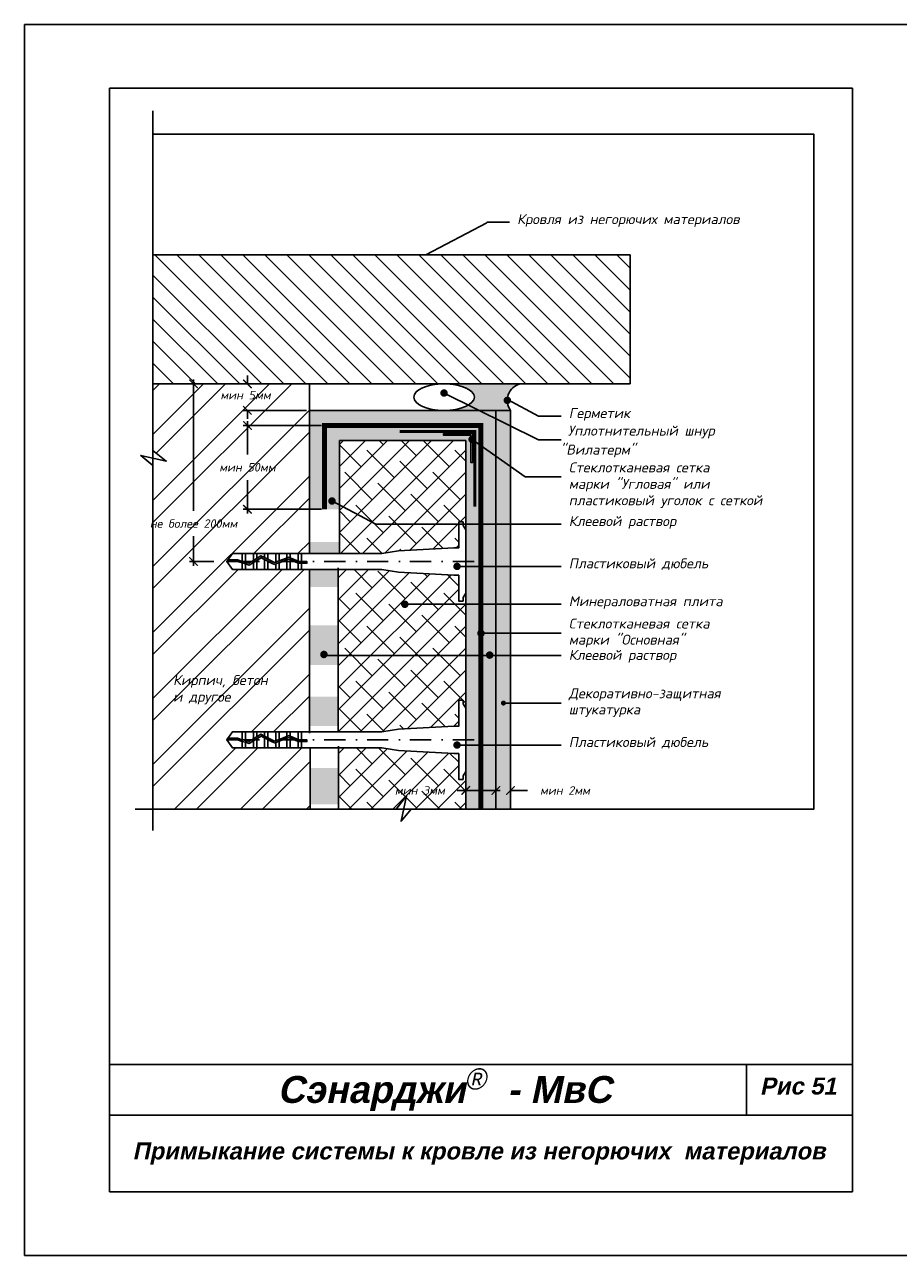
# Model space of a CAD drawing. Header units: inches. Extents: x 47 to 4151, y -1120 to 1902.
# Tile 9 of 93: x 54 to 260, y -67 to 223. Entities that reach past the tile are written whole.
import ezdxf

# ---------------------------------------------------------------- set-up
doc = ezdxf.new("R2010")
doc.units = ezdxf.units.IN
doc.header["$LTSCALE"] = 10
doc.header["$MEASUREMENT"] = 0
doc.linetypes.add('DASHDOT', pattern=[1, 0.5, -0.25, 0, -0.25])
doc.linetypes.add('HIDDEN', pattern=[0.375, 0.25, -0.125])
doc.layers.add('dim', color=160, linetype='Continuous', lineweight=15)
doc.layers.add('Layer1', color=108, linetype='Continuous', lineweight=30)
for name, color, linetype in [('DUBEL', 142, 'Continuous'), ('hatch', 240, 'Continuous'), ('ndp', 242, 'Continuous'), ('ramka', 248, 'Continuous')]:
    doc.layers.add(name, color=color, linetype=linetype)
doc.layers.add('list', color=5, linetype='Continuous', plot=False)
doc.styles.add('ndp', font='ARIALBD.TTF', dxfattribs={"oblique": 12})
doc.styles.add('style2', font='romans.shx', dxfattribs={"oblique": 12})
doc.dimstyles.new('1', dxfattribs={"dimtxt": 2, "dimasz": 2, "dimexe": 1, "dimexo": 0.7, "dimgap": 2, "dimtad": 0, "dimtih": 1, "dimtoh": 1, "dimdec": 4, "dimzin": 0, "dimdsep": 46, "dimtxsty": 'style2', "dimblk": 'ARCHTICK', "dimcen": 1.5, "dimdle": 1, "dimadec": 0, "dimazin": 0, "dimtfac": 1, "dimtdec": 4, "dimtofl": 0, "dimtmove": 0, "dimatfit": 2, "dimldrblk": 'DOTSMALL', "dimfxl": 1, "dimtolj": 1, "dimtzin": 0, "dimarcsym": 0})

# ---------------------------------------------------------------- blocks, each defined once
blk = doc.blocks.new('_ArchTick')
at = {"layer": 'DUBEL', "color": 0, "const_width": 0.15}
blk.add_lwpolyline([(-0.5, -0.5), (0.5, 0.5)], dxfattribs=at)
blk = doc.blocks.new('*D121')
at = {"layer": 'Defpoints', "color": 0}
for p in [(164.856209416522, 43.99193692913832), (168.3116643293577, 44.10874367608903), (168.3116643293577, 42.23984126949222)]:
    blk.add_point(p, dxfattribs=at)
at = {"layer": 'dim', "color": 0, "lineweight": -2}
for p, q in [((164.856209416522, 42.23984126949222), (162.856209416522, 42.23984126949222)), ((164.856209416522, 43.29193692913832), (164.856209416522, 41.23984126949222)), ((168.3116643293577, 43.40874367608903), (168.3116643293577, 41.23984126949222)), ((168.3116643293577, 42.23984126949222), (172.3116643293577, 42.23984126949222))]:
    blk.add_line(p, q, dxfattribs=at)
at = {"layer": 'dim', "color": 0, "lineweight": -2, "xscale": 2, "yscale": 2, "zscale": 2}
blk.add_blockref('_ArchTick', (164.856209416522, 42.23984126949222), dxfattribs=at)
at = {"layer": 'dim', "color": 0, "lineweight": -2, "xscale": 2, "yscale": 2, "zscale": 2, "rotation": 180}
blk.add_blockref('_ArchTick', (168.3116643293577, 42.23984126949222), dxfattribs=at)
at = {"layer": 'dim', "color": 0, "insert": (181.1312850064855, 42.23984126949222), "char_height": 2, "attachment_point": 5, "style": 'style2'}
blk.add_mtext('\\A1;{\\fRomanS|b0|i0|c204|p2;мин 2мм}', dxfattribs=at)
blk = doc.blocks.new('_DotSmall')
at = {"layer": 'DUBEL', "color": 0, "const_width": 0.5}
blk.add_lwpolyline([(-0.0625, 0, 1), (0.0625, 0, 1)], format="xyb", close=True, dxfattribs=at)
blk = doc.blocks.new('*D122')
at = {"layer": 'Defpoints', "color": 0}
for p in [(164.856209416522, 43.99193692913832), (157.7576085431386, 43.40853924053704), (157.7576085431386, 42.23984126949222)]:
    blk.add_point(p, dxfattribs=at)
at = {"layer": 'dim', "color": 0, "lineweight": -2}
for p, q in [((157.7576085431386, 42.23984126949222), (155.7576085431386, 42.23984126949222)), ((157.7576085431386, 42.70853924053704), (157.7576085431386, 41.23984126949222)), ((165.856209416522, 42.23984126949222), (157.7576085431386, 42.23984126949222)), ((164.856209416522, 43.29193692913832), (164.856209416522, 41.23984126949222))]:
    blk.add_line(p, q, dxfattribs=at)
at = {"layer": 'dim', "color": 0, "lineweight": -2, "xscale": 2, "yscale": 2, "zscale": 2, "rotation": 180}
blk.add_blockref('_ArchTick', (157.7576085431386, 42.23984126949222), dxfattribs=at)
at = {"layer": 'dim', "color": 0, "lineweight": -2, "xscale": 2, "yscale": 2, "zscale": 2}
blk.add_blockref('_ArchTick', (164.856209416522, 42.23984126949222), dxfattribs=at)
at = {"layer": 'dim', "color": 0, "insert": (146.9379878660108, 42.23984126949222), "char_height": 2, "attachment_point": 5, "style": 'style2'}
blk.add_mtext('\\A1;{\\fRomanS|b0|i0|c204|p2;мин 3мм}', dxfattribs=at)
blk = doc.blocks.new('*D123')
at = {"layer": 'Defpoints', "color": 0}
for p in [(124.4958911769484, 128.2440305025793), (106.3238408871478, 108.5160953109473), (124.4958911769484, 108.5160953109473)]:
    blk.add_point(p, dxfattribs=at)
at = {"layer": 'dim', "color": 0, "lineweight": -2}
for p, q in [((123.7958911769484, 128.2440305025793), (105.3238408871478, 128.2440305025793)), ((106.3238408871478, 129.2440305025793), (106.3238408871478, 121.3892613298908)), ((106.3238408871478, 107.5160953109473), (106.3238408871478, 115.3708644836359)), ((123.7958911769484, 108.5160953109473), (105.3238408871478, 108.5160953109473))]:
    blk.add_line(p, q, dxfattribs=at)
at = {"layer": 'dim', "color": 0, "lineweight": -2, "xscale": 2, "yscale": 2, "zscale": 2}
for p, rotation in [((106.3238408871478, 128.2440305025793), 90), ((106.3238408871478, 108.5160953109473), 270)]:
    blk.add_blockref('_ArchTick', p, dxfattribs=dict(at, rotation=rotation))
at = {"layer": 'dim', "color": 0, "insert": (106.3238408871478, 118.3800629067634), "char_height": 2, "attachment_point": 5, "style": 'style2'}
blk.add_mtext('\\A1;{\\fRomanS|b0|i0|c204|p2;мин 50мм}', dxfattribs=at)
blk = doc.blocks.new('*D124')
at = {"layer": 'Defpoints', "color": 0}
for p in [(106.3238408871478, 138.0356019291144), (121.0090907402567, 138.0356019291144), (120.9465907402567, 131.7933309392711)]:
    blk.add_point(p, dxfattribs=at)
at = {"layer": 'dim', "color": 0, "lineweight": -2}
for p, q in [((106.3238408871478, 138.0356019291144), (106.3238408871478, 140.0356019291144)), ((120.3090907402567, 138.0356019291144), (105.3238408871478, 138.0356019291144)), ((120.2465907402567, 131.7933309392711), (105.3238408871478, 131.7933309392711)), ((106.3238408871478, 131.7933309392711), (106.3238408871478, 129.7933309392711))]:
    blk.add_line(p, q, dxfattribs=at)
at = {"layer": 'dim', "color": 0, "lineweight": -2, "xscale": 2, "yscale": 2, "zscale": 2}
for p, rotation in [((106.3238408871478, 138.0356019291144), 270), ((106.3238408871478, 131.7933309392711), 90)]:
    blk.add_blockref('_ArchTick', p, dxfattribs=dict(at, rotation=rotation))
at = {"layer": 'dim', "color": 0, "insert": (105.8840906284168, 135.3918585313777), "char_height": 2, "attachment_point": 5, "style": 'style2'}
blk.add_mtext('\\A1;{\\fRomanS|b0|i0|c204|p2;мин 5мм}', dxfattribs=at)
blk = doc.blocks.new('*D125')
at = {"layer": 'Defpoints', "color": 0}
for p in [(93.64725446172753, 138.0356019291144), (94.7245601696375, 138.0356019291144), (99.13257568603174, 96.18509900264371)]:
    blk.add_point(p, dxfattribs=at)
at = {"layer": 'dim', "color": 0, "lineweight": -2}
for p, q in [((94.0245601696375, 138.0356019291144), (92.64725446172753, 138.0356019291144)), ((93.64725446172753, 139.0356019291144), (93.64725446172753, 108.1379868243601)), ((93.64725446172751, 95.18509900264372), (93.64725446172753, 102.1195899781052)), ((98.43257568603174, 96.18509900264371), (92.64725446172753, 96.18509900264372))]:
    blk.add_line(p, q, dxfattribs=at)
at = {"layer": 'dim', "color": 0, "lineweight": -2, "xscale": 2, "yscale": 2, "zscale": 2}
for p, rotation in [((93.64725446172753, 138.0356019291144), 90), ((93.64725446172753, 96.18509900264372), 270)]:
    blk.add_blockref('_ArchTick', p, dxfattribs=dict(at, rotation=rotation))
at = {"layer": 'dim', "color": 0, "insert": (93.6472544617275, 105.1287884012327), "char_height": 2, "attachment_point": 5, "style": 'style2'}
blk.add_mtext('\\A1;{\\fRomanS|b0|i0|c204|p2;не более 200мм}', dxfattribs=at)

msp = doc.modelspace()

# ---------------------------------------------------------------- hatches: boundary and pattern name
at = {"layer": 'hatch'}
h = msp.add_hatch(dxfattribs=at)
h.set_pattern_fill('ANSI31', color=256, scale=29.32749405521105, angle=90, style=0)
h.set_pattern_definition([(135, (-916.2362805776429, 235.9460247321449), (-2.592208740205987, -2.592208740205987), [])])
h.paths.add_polyline_path([(84.0809974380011, 168.4200673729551), (84.08099743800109, 138.0356019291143), (196.5004122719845, 138.0356019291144), (196.5004122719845, 168.4200673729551)])
h = msp.add_hatch(dxfattribs=at)
h.set_pattern_fill('ANSI32', color=256, scale=29.32749405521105, style=0)
h.set_pattern_definition([(45, (-677.0586456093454, 235.9460247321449), (-7.77662622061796, 7.776626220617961), []), (45, (-671.874228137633, 235.9460247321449), (-7.77662622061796, 7.776626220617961), [])])
h.paths.add_polyline_path([(120.9465907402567, 94.32225074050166), (119.0401626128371, 94.32225074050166), (118.2609395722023, 94.32225074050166), (116.412937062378, 94.32225074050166), (115.6337140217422, 94.32225074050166), (113.785711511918, 94.32225074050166), (113.0064884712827, 94.32225074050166), (111.1584859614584, 94.32225074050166), (110.3792629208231, 94.32225074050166), (108.5312604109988, 94.32225074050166), (107.7520373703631, 94.32225074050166), (105.9040348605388, 94.32225074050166), (105.1248118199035, 94.32225074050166), (102.7980610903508, 94.32225074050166), (101.4553544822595, 96.18509900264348), (101.7403736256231, 96.58052970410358), (102.7980610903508, 98.04794726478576), (105.1248118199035, 98.04794726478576), (107.7520373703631, 98.04794726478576), (108.5312604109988, 98.04794726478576), (110.3792629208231, 98.04794726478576), (111.1584859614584, 98.04794726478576), (113.785711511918, 98.04794726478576), (115.6337140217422, 98.04794726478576), (118.2609395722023, 98.04794726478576), (119.0401626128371, 98.04794726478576), (120.9465907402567, 98.04794726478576), (120.9465907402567, 138.0356019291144), (108.7730592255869, 138.0356019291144), (84.0809974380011, 138.0356019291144), (84.0809974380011, 122.320031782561), (87.19567107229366, 119.8652994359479), (84.0809974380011, 120.5463435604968), (84.08099743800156, 37.85347992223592), (120.9465907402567, 37.85347992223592), (120.9465907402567, 52.29459303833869), (119.0401626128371, 52.29459303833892), (118.2609395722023, 52.29459303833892), (116.412937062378, 52.29459303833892), (115.6337140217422, 52.29459303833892), (113.785711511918, 52.29459303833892), (113.0064884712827, 52.29459303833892), (111.1584859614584, 52.29459303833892), (110.3792629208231, 52.29459303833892), (108.5312604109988, 52.29459303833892), (107.7520373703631, 52.29459303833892), (105.9040348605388, 52.29459303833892), (105.1248118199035, 52.29459303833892), (102.7980610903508, 52.29459303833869), (101.4553544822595, 54.15744130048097), (101.7403736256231, 54.55287200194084), (102.7980610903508, 56.02028956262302), (105.1248118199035, 56.02028956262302), (107.7520373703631, 56.02028956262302), (108.5312604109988, 56.02028956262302), (110.3792629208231, 56.02028956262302), (111.1584859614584, 56.02028956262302), (113.785711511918, 56.02028956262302), (115.6337140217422, 56.02028956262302), (118.2609395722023, 56.02028956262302), (119.0401626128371, 56.02028956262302), (120.9465907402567, 56.02028956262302)])
h.paths.add_polyline_path([(98.04101390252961, 119.889261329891), (114.6066678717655, 119.889261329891), (114.6066678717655, 116.8708644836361), (98.04101390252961, 116.8708644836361)], flags=24)
h.paths.add_polyline_path([(99.00422021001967, 136.4236648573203), (113.6434615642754, 136.4236648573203), (113.6434615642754, 133.4052680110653), (99.00422021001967, 133.4052680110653)], flags=24)
h.paths.add_polyline_path([(80.0549662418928, 106.63798682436), (107.2395426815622, 106.63798682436), (107.2395426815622, 103.6195899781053), (80.0549662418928, 103.6195899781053)], flags=9)
h.paths.add_polyline_path([(88.37318306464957, 61.90711172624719), (105.4110605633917, 61.65776167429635), (106.1591107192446, 65.17706096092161), (89.12123322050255, 65.42641101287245)], flags=24)
h.paths.add_polyline_path([(88.13610809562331, 65.66929276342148), (116.9608451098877, 65.33682602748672), (117.958245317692, 70.02922507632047), (89.13350830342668, 70.361691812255)], flags=24)
h = msp.add_hatch(color=256, dxfattribs=at)
edge = h.paths.add_edge_path()
edge.add_line((164.856209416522, 131.7933309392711), (168.3116643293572, 131.7933309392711))
edge.add_arc((171.5664809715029, 134.1513020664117), 4.019186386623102, 104.8858960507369, 215.9216726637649, ccw=False)
edge.add_line((170.5339724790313, 138.0356019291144), (152.639712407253, 138.0356019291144))
edge.add_ellipse((152.6397124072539, 134.9144664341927), major_axis=(-7.140105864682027, 0), ratio=0.4371273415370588, start_angle=90, end_angle=270, ccw=False)
edge.add_line((152.6397124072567, 131.7933309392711), (164.8562094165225, 131.7933309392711))
h = msp.add_hatch(dxfattribs=at)
h.set_pattern_fill('DOTS', color=256, scale=7, style=0)
h.set_pattern_definition([(0, (-677.0586456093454, 235.9460247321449), (0.21875, 0.4375), [0, -0.4375])])
h.paths.add_polyline_path([(161.3069089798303, 128.2440305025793), (124.4958911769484, 128.2440305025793), (124.4958911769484, 108.5160953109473), (128.0451916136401, 108.5160953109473), (128.0451916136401, 124.6947300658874), (157.7576085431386, 124.6947300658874), (157.7576085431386, 97.54010165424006), (157.7576085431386, 37.85347992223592), (161.3069089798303, 37.85347992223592)], flags=16)
h.paths.add_polyline_path([(159.6927492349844, 124.951420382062, -0.3248751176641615), (159.3888447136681, 124.5330607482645), (159.3888447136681, 119.4875531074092), (158.9810356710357, 119.4875531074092), (158.9810356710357, 124.6055200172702, -0.2301352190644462), (158.8129244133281, 124.951420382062, -0.2301352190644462), (158.9810356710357, 125.2973207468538), (158.9810356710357, 125.9181571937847), (152.5504315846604, 125.9181571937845), (152.5504315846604, 126.3259662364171), (159.3888447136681, 126.3259662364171), (159.3888447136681, 125.3697800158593, -0.3248751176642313)], flags=0)
h.paths.add_polyline_path([(164.856209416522, 131.7933309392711), (120.9465907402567, 131.7933309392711), (120.9465907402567, 108.5160953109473), (124.4958911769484, 108.5160953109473), (124.4958911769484, 128.2440305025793), (161.3069089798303, 128.2440305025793), (161.3069089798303, 37.85347992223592), (164.856209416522, 37.85347992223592)])
h = msp.add_hatch(dxfattribs=at)
h.set_pattern_fill('AR-CONC', color=256, scale=0.293274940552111, style=0)
h.set_pattern_definition([(49.99999999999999, (-437.8810106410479, 235.9460247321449), (2.103544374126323, -0.1840362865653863), [0.2199562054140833, -2.419518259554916]), (355, (-437.8810106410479, 235.9460247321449), (-0.406922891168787, 2.205991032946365), [0.1759649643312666, -1.935614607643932]), (100.4514, (-437.7057152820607, 235.9306883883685), (1.696623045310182, 2.021953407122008), [0.1869340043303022, -2.056274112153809]), (46.18420000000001, (-437.8810106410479, 236.5325746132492), (3.129950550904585, -0.4854257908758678), [0.3299343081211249, -3.629277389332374]), (96.6356, (-437.62018145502, 236.4921223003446), (2.741131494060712, 2.85684360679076), [0.2804010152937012, -3.084410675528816]), (351.1842, (-437.8810106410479, 236.5325746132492), (2.741129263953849, 2.856845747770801), [0.2639474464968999, -2.903421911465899]), (21, (-437.5877357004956, 236.385937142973), (1.750578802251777, -1.180780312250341), [0.2199562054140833, -2.419518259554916]), (326.0000000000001, (-437.5877357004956, 236.385937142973), (0.7135828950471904, 2.126683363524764), [0.1759649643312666, -1.935614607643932]), (71.4514, (-437.4418541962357, 236.2875386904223), (2.464162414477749, 0.9459011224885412), [0.1869340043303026, -2.056274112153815]), (37.50000000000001, (-437.8810106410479, 235.9460247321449), (0.03566180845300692, 0.9762942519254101), [0, -1.912152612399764, 0, -1.964942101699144, 0, -1.942946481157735]), (7.499999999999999, (-437.8810106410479, 235.9460247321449), (0.7715170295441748, 1.156710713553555), [0, -1.120310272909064, 0, -1.868161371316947, 0, -0.7405192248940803]), (327.5, (-438.5350137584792, 235.9460247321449), (1.565567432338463, -0.06614778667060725), [0, -0.7331873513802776, 0, -2.287544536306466, 0, -3.035395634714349]), (317.5, (-438.8282886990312, 235.9460247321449), (1.710338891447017, 0.2935828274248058), [0, -0.9531435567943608, 0, -1.519164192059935, 0, -2.155570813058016])])
h.paths.add_polyline_path([(168.3116643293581, 131.7933309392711), (164.856209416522, 131.7933309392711), (164.856209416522, 37.85347992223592), (168.3116643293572, 37.85347992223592)])
at = {"layer": 'hatch', "lineweight": -2}
h = msp.add_hatch(dxfattribs=at)
h.set_pattern_fill('ANSI38', color=1, scale=29.32749405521, style=0)
h.set_pattern_definition([(45, (-1463.646416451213, -5.901142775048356), (-2.592208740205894, 2.592208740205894), []), (135, (-1463.646416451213, -5.901142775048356), (-7.776626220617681, 2.592208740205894), [9.164841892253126, -5.498905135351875])])
h.paths.add_polyline_path([(157.7576085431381, 124.6947300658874), (128.0451916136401, 124.6947300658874), (128.0451916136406, 109.4947915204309), (136.5614750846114, 104.9820323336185), (156.1070353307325, 104.9820323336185), (156.1070353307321, 105.5135137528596), (157.1278987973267, 105.5135137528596), (157.1278987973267, 104.9820323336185), (157.7576085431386, 104.9820323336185)])
h.paths.add_polyline_path([(156.1070353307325, 104.9820323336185), (136.561475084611, 104.9820323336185), (128.0451916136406, 109.4947915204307), (128.0451916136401, 98.04794726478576), (137.951787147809, 98.04794726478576), (141.9144353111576, 98.72350365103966), (154.9709421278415, 99.40484880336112), (156.1070353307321, 99.40484880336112)])
h.paths.add_polyline_path([(157.7576085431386, 86.11070942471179), (143.8483489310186, 86.11070942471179, -1), (142.9685241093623, 86.11070942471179, -1), (143.8483489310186, 86.11070942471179), (157.7576085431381, 86.11070942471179), (157.7576085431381, 88.74048407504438), (157.1278987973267, 87.69831383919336), (157.1278987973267, 86.85668425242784), (156.1070353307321, 86.85668425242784), (156.1070353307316, 92.9653492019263), (154.9709421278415, 92.9653492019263), (141.9144353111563, 93.64669435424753), (137.951787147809, 94.32225074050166), (127.7387694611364, 94.32225074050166), (127.7387694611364, 56.02028956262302), (137.951787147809, 56.02028956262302), (141.9144353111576, 56.69584594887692), (154.9709421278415, 57.37719110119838), (156.1070353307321, 57.37719110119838), (156.1070353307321, 63.48585605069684), (157.1278987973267, 63.48585605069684), (157.1278987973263, 62.64422646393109), (157.7576085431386, 61.60205622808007)])
h.paths.add_polyline_path([(156.1070353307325, 50.93769149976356), (154.9709421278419, 50.93769149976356), (141.9144353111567, 51.61903665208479), (137.951787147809, 52.29459303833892), (127.7858666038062, 52.29459303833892), (127.7858666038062, 37.85347992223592), (141.3795997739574, 37.85347992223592), (143.8343321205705, 40.96815355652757), (143.1532879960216, 37.85347992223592), (157.7576085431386, 37.85347992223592), (157.7576085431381, 46.71282637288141), (157.1278987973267, 45.67065613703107), (157.1278987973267, 44.8290265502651), (156.1070353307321, 44.8290265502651)])
h.paths.add_polyline_path([(140.6183671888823, 43.74903969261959), (155.2576085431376, 43.74903969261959), (155.2576085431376, 40.73064284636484), (140.6183671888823, 40.73064284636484)], flags=24)
h = msp.add_hatch(dxfattribs=at)
h.set_pattern_fill('DOTS', color=1, scale=7, angle=180, style=0)
h.set_pattern_definition([(180, (-1463.646416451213, -5.901142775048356), (-0.2187500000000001, -0.4375), [0, -0.4375])])
h.paths.add_polyline_path([(128.0451916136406, 100.8025452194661), (120.9465907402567, 100.8025452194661), (120.9465907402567, 98.04794726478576), (128.0451916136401, 98.04794726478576)])
h.paths.add_polyline_path([(127.7387694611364, 94.32225074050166), (120.9465907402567, 94.32225074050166), (120.9465907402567, 90.16449170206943), (127.7387694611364, 90.16449170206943)])
h.paths.add_polyline_path([(127.7387694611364, 81.12214101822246), (120.9465907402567, 81.12214101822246), (120.9465907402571, 71.81383803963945), (127.7387694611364, 71.81383803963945)])
h.paths.add_polyline_path([(127.7387694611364, 64.36720112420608), (120.9465907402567, 64.36720112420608), (120.9465907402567, 57.45246333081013), (127.7387694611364, 57.45246333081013)])
h.paths.add_polyline_path([(127.7858666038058, 47.49412095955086), (121.1047299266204, 47.49412095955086), (121.1047299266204, 38.98367486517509), (127.7858666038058, 38.98367486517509)])
at = {"layer": 'Layer1'}
msp.add_hatch(color=256, dxfattribs=at).paths.add_polyline_path([(159.3888447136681, 119.4875531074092), (158.9810356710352, 119.4875531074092), (158.9810356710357, 125.9181571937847), (152.5504315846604, 125.9181571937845), (152.5504315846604, 126.3259662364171), (159.3888447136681, 126.3259662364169)])

# ---------------------------------------------------------------- linework, layer by layer
at = {"layer": 'DUBEL', "linetype": 'DASHDOT'}
for p, q in [((159.7104060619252, 96.18509900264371), (99.13257568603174, 96.18509900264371)), ((159.7104060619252, 54.15744130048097), (99.13257568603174, 54.15744130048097))]:
    msp.add_line(p, q, dxfattribs=at)
at = {"layer": 'DUBEL', "linetype": 'HIDDEN', "const_width": 1.173099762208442}
msp.add_lwpolyline([(124.4958911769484, 108.5160953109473), (124.4958911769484, 128.2440305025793), (161.3069089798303, 128.2440305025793), (161.3069089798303, 37.85347992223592)], dxfattribs=at)
at = {"layer": 'DUBEL'}
for points in [[(154.9709421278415, 99.40484880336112), (156.1070353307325, 99.40484880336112), (156.1070353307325, 105.5135137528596), (157.1278987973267, 105.5135137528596), (157.1278987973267, 104.6718841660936), (157.7576085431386, 103.629713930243), (157.7576085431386, 88.74048407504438), (157.1278987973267, 87.69831383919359), (157.1278987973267, 86.85668425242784), (156.1070353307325, 86.85668425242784), (156.1070353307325, 92.9653492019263), (154.9709421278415, 92.9653492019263), (141.9144353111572, 93.64669435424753), (137.9517871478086, 94.32225074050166), (119.0401626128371, 94.32225074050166), (119.0401626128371, 95.77021871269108), (120.3305643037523, 95.77021871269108), (120.3305643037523, 96.16564941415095), (119.0401626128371, 96.16564941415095), (119.0401626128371, 95.77021871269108), (119.0401626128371, 98.04794726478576), (118.2609395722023, 98.04794726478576), (118.2609395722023, 96.24479880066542), (118.4375353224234, 96.16564941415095), (119.0401626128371, 96.18509900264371), (119.0401626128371, 95.77021871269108), (118.3529727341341, 95.77021871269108), (118.2609395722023, 95.81146754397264), (118.2609395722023, 94.32225074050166), (119.0401626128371, 94.32225074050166), (116.412937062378, 94.32225074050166), (116.412937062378, 96.63973359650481), (118.2609395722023, 95.81146754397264), (116.1493919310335, 96.75785328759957), (115.6337140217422, 96.5687894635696), (115.6337140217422, 94.32225074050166), (116.412937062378, 94.32225074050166), (113.785711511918, 94.32225074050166), (113.785711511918, 95.89125332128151), (115.6337140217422, 96.5687894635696), (113.0064884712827, 95.60556552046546), (113.0064884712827, 94.32225074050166), (113.785711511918, 94.32225074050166), (111.1584859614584, 94.32225074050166), (111.1584859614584, 96.18509900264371), (112.6817958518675, 95.48652294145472), (110.3792629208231, 96.65268067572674), (110.3792629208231, 94.32225074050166), (111.1584859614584, 94.32225074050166), (108.5312604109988, 94.32225074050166), (108.5312604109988, 96.18509900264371), (108.5312604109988, 96.45702280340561), (109.5361048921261, 97.07971268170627), (110.3792629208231, 96.65268067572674), (109.5361048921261, 97.07971268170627), (107.7520373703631, 95.97414778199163), (107.7520373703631, 94.32225074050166), (108.5312604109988, 94.32225074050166), (105.9040348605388, 94.32225074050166), (105.9040348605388, 95.60932752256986), (106.7566934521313, 95.35734528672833), (107.7520373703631, 95.97414778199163), (106.7566934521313, 95.35734528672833), (105.9040348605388, 95.60932752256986), (105.9040348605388, 94.32225074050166), (105.1248118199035, 94.32225074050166), (105.1248118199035, 95.83960769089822), (105.9040348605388, 95.60932752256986), (105.1248118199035, 95.83960769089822), (105.1248118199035, 94.32225074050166), (102.7980610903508, 94.32225074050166), (101.4553544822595, 96.18509900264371), (103.9557368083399, 96.18509900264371), (105.1248118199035, 95.83960769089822), (105.1248118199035, 96.18509900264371), (104.012943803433, 96.58052970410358), (101.7403736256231, 96.58052970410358), (101.4553544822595, 96.18509900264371), (102.7980610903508, 98.04794726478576), (105.1248118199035, 98.04794726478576), (105.1248118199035, 96.25194451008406), (105.9040348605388, 96.0216643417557), (105.9040348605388, 98.04794726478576), (105.9040348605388, 96.18509900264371), (105.9040348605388, 96.0216643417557), (106.6989320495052, 95.78675206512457), (107.7520373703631, 96.43934859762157), (107.7520373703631, 98.04794726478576), (105.1248118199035, 98.04794726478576), (108.5312604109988, 98.04794726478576), (108.5312604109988, 96.92222361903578), (107.7520373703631, 96.43934859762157), (109.5166171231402, 97.53283716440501), (110.3792629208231, 97.09593523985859), (110.3792629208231, 98.04794726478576), (108.5312604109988, 98.04794726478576), (111.1584859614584, 98.04794726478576), (111.1584859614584, 96.70128421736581), (110.3792629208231, 97.09593523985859), (112.7070906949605, 95.91696649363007), (113.785711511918, 96.31242298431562), (113.785711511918, 98.04794726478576), (111.1584859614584, 98.04794726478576), (113.0064884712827, 98.04794726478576), (113.0064884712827, 96.18509900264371), (113.0064884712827, 96.0267351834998), (113.0064884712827, 98.04794726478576), (115.6337140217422, 98.04794726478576), (115.6337140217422, 96.98995912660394), (113.785711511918, 96.31242298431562), (116.1643173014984, 97.18449506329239), (116.412937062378, 97.0730648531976), (116.412937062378, 98.04794726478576), (116.412937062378, 97.0730648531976), (118.2609395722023, 96.24479880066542), (118.2609395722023, 98.04794726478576), (115.6337140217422, 98.04794726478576), (119.0401626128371, 98.04794726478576), (137.9517871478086, 98.04794726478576), (141.9144353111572, 98.72350365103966), (154.9709421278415, 99.40484880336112)], [(154.9709421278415, 57.37719110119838), (156.1070353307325, 57.37719110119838), (156.1070353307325, 63.48585605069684), (157.1278987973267, 63.48585605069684), (157.1278987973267, 62.64422646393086), (157.7576085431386, 61.6020562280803), (157.7576085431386, 46.71282637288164), (157.1278987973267, 45.67065613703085), (157.1278987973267, 44.8290265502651), (156.1070353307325, 44.8290265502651), (156.1070353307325, 50.93769149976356), (154.9709421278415, 50.93769149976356), (141.9144353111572, 51.61903665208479), (137.9517871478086, 52.29459303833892), (119.0401626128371, 52.29459303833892), (119.0401626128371, 53.74256101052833), (120.3305643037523, 53.74256101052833), (120.3305643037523, 54.13799171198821), (119.0401626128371, 54.13799171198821), (119.0401626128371, 53.74256101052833), (119.0401626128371, 56.02028956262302), (118.2609395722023, 56.02028956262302), (118.2609395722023, 54.21714109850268), (118.4375353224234, 54.13799171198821), (119.0401626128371, 54.15744130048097), (119.0401626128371, 53.74256101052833), (118.3529727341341, 53.74256101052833), (118.2609395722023, 53.7838098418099), (118.2609395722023, 52.29459303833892), (119.0401626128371, 52.29459303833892), (116.412937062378, 52.29459303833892), (116.412937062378, 54.61207589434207), (118.2609395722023, 53.7838098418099), (116.1493919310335, 54.73019558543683), (115.6337140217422, 54.54113176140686), (115.6337140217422, 52.29459303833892), (116.412937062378, 52.29459303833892), (113.785711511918, 52.29459303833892), (113.785711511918, 53.86359561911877), (115.6337140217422, 54.54113176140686), (113.0064884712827, 53.57790781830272), (113.0064884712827, 52.29459303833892), (113.785711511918, 52.29459303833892), (111.1584859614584, 52.29459303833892), (111.1584859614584, 54.15744130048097), (112.6817958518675, 53.45886523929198), (110.3792629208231, 54.625022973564), (110.3792629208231, 52.29459303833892), (111.1584859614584, 52.29459303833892), (108.5312604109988, 52.29459303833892), (108.5312604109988, 54.15744130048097), (108.5312604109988, 54.42936510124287), (109.5361048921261, 55.05205497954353), (110.3792629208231, 54.625022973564), (109.5361048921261, 55.05205497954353), (107.7520373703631, 53.94649007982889), (107.7520373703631, 52.29459303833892), (108.5312604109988, 52.29459303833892), (105.9040348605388, 52.29459303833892), (105.9040348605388, 53.58166982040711), (106.7566934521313, 53.32968758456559), (107.7520373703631, 53.94649007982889), (106.7566934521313, 53.32968758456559), (105.9040348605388, 53.58166982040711), (105.9040348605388, 52.29459303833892), (105.1248118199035, 52.29459303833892), (105.1248118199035, 53.81194998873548), (105.9040348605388, 53.58166982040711), (105.1248118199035, 53.81194998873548), (105.1248118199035, 52.29459303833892), (102.7980610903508, 52.29459303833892), (101.4553544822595, 54.15744130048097), (103.9557368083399, 54.15744130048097), (105.1248118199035, 53.81194998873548), (105.1248118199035, 54.15744130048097), (104.012943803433, 54.55287200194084), (101.7403736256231, 54.55287200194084), (101.4553544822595, 54.15744130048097), (102.7980610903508, 56.02028956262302), (105.1248118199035, 56.02028956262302), (105.1248118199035, 54.22428680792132), (105.9040348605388, 53.99400663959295), (105.9040348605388, 56.02028956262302), (105.9040348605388, 54.15744130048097), (105.9040348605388, 53.99400663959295), (106.6989320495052, 53.75909436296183), (107.7520373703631, 54.41169089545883), (107.7520373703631, 56.02028956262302), (105.1248118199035, 56.02028956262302), (108.5312604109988, 56.02028956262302), (108.5312604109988, 54.89456591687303), (107.7520373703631, 54.41169089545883), (109.5166171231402, 55.50517946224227), (110.3792629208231, 55.06827753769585), (110.3792629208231, 56.02028956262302), (108.5312604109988, 56.02028956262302), (111.1584859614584, 56.02028956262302), (111.1584859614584, 54.67362651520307), (110.3792629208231, 55.06827753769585), (112.7070906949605, 53.88930879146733), (113.785711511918, 54.28476528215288), (113.785711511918, 56.02028956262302), (111.1584859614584, 56.02028956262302), (113.0064884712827, 56.02028956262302), (113.0064884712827, 54.15744130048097), (113.0064884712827, 53.99907748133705), (113.0064884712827, 56.02028956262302), (115.6337140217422, 56.02028956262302), (115.6337140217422, 54.96230142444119), (113.785711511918, 54.28476528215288), (116.1643173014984, 55.15683736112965), (116.412937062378, 55.04540715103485), (116.412937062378, 56.02028956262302), (116.412937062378, 55.04540715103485), (118.2609395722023, 54.21714109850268), (118.2609395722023, 56.02028956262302), (115.6337140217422, 56.02028956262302), (119.0401626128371, 56.02028956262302), (137.9517871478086, 56.02028956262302), (141.9144353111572, 56.69584594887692), (154.9709421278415, 57.37719110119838)]]:
    msp.add_lwpolyline(points, close=True, dxfattribs=at)
at = {"layer": 'hatch'}
for points in [[(84.0809974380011, 202.3947192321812), (84.0809974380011, 122.320031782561), (87.19567107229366, 119.8652994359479), (81.19465878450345, 121.1774607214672), (84.0809974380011, 118.8054793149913), (84.0809974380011, 32.77570250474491)], [(79.90309146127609, 37.85347992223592), (141.3795997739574, 37.85347992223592), (143.8343321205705, 40.96815355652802), (142.5221708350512, 34.96714126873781), (144.8941522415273, 37.85347992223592), (177.6056012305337, 37.85347992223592)]]:
    msp.add_lwpolyline(points, dxfattribs=at)
at = {"layer": 'Layer1'}
for p, q in [((84.0809974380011, 168.4200673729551), (196.5004122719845, 168.4200673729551)), ((196.5004122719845, 168.4200673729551), (196.5004122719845, 138.0356019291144)), ((196.5004122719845, 138.0356019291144), (84.0809974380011, 138.0356019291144)), ((120.9465907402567, 98.04794726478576), (120.9465907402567, 138.0356019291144)), ((157.7576085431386, 97.54010165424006), (157.7576085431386, 37.85347992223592)), ((120.9465907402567, 55.72201016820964), (120.9465907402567, 94.32225074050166)), ((127.7387694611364, 56.10971670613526), (127.7387694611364, 94.70995727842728)), ((121.1047299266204, 37.66770772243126), (121.1047299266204, 52.31653383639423)), ((127.7858666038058, 37.73883901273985), (127.7858666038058, 52.66044077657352))]:
    msp.add_line(p, q, dxfattribs=at)
for points in [[(120.9465907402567, 131.7933309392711), (164.856209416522, 131.7933309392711), (164.856209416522, 37.85347992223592)], [(164.856209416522, 131.7933309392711), (168.3116643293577, 131.7933309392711), (168.3116643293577, 88.23312907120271)], [(168.3116643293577, 131.7933309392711), (168.3116643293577, 131.7933309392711), (168.3116643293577, 37.85347992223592)], [(128.0451916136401, 97.99786195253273), (128.0451916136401, 124.6947300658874), (157.7576085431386, 124.6947300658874), (157.7576085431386, 97.54010165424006)]]:
    msp.add_lwpolyline(points, dxfattribs=at)
at = {"layer": 'Layer1', "linetype": 'HIDDEN'}
msp.add_lwpolyline([(142.1669594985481, 126.8298707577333, 0.75, 0.75, 0), (159.8927492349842, 126.8298707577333, 0.75, 0.75, 0), (159.8927492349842, 109.1040810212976, 0.75, 0.75, 0)], format="xyseb", dxfattribs=at)
at = {"layer": 'Layer1'}
msp.add_lwpolyline([(159.3888447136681, 119.4875531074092), (158.9810356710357, 119.4875531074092), (158.9810356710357, 125.9181571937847), (152.5504315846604, 125.9181571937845), (152.5504315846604, 126.3259662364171), (159.3888447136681, 126.3259662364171)], close=True, dxfattribs=at)
at = {"layer": 'Layer1', "const_width": 0.8798248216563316}
msp.add_lwpolyline([(158.8129244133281, 124.951420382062, -1), (159.6927492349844, 124.951420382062, -1)], format="xyb", close=True, dxfattribs=at)
at = {"layer": 'Layer1'}
msp.add_arc((171.5664809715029, 134.1513020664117), 4.019186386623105, 104.8858960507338, 215.9216726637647, dxfattribs=at)
at = {"layer": 'Layer1', "extrusion": (0, 0, -1)}
msp.add_ellipse((152.6397124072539, 134.9144664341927), major_axis=(-7.140105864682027, 0), ratio=0.4371273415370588, dxfattribs=at)
at = {"layer": 'list'}
for points in [[(53.84828168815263, -67.30897821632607), (263.8482816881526, -67.30897821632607), (263.8482816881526, 222.6910217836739), (53.84828168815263, 222.6910217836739)], [(84.0809974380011, 196.8442996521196), (239.7713454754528, 196.8442996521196), (239.7713454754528, 37.85347992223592), (84.0809974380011, 37.85347992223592)]]:
    msp.add_lwpolyline(points, close=True, dxfattribs=at)
at = {"layer": 'ndp'}
for p, q in [((148.3380395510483, 168.4200673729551), (162.7359310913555, 176.0144522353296)), ((162.7359310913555, 176.1264192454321), (168.0891929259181, 176.1264192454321)), ((174.9135070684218, 124.8748333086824), (152.6397124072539, 135.8808741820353)), ((167.5510351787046, 134.3246638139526), (174.9135070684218, 130.4412170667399)), ((174.9135070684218, 130.4412170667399), (180.2667689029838, 130.4412170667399)), ((171.7883933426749, 116.1018681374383), (159.2528368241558, 124.951420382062)), ((174.9135070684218, 124.8748333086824), (180.2667689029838, 124.8748333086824)), ((171.7883933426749, 116.1018681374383), (180.2667689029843, 116.1018681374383)), ((126.2458195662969, 110.4482746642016), (136.561475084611, 104.9820323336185)), ((136.561475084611, 104.9820323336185), (180.2667689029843, 104.9820323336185)), ((155.7027606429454, 95.02761917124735), (180.2667689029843, 95.02761917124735)), ((143.3932117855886, 86.11070942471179), (180.2667689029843, 86.11070942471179)), ((161.3387093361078, 79.27578849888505), (180.2667689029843, 79.27578849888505)), ((124.2337879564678, 74.06758458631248), (180.2667689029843, 74.06758458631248)), ((166.6317891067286, 62.83143854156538), (180.2667689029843, 62.83143854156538)), ((155.7027606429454, 52.93520476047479), (180.2667689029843, 52.93520476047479))]:
    msp.add_line(p, q, dxfattribs=at)
for points, const_width in [([(152.1997999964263, 135.8808741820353, -1), (153.0796248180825, 135.8808741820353, -1)], 0.8798248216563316), ([(167.1073821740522, 134.1513020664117, -1), (167.9872069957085, 134.1513020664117, -1)], 0.8798248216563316), ([(125.8059071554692, 110.4482746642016, -1), (126.6857319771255, 110.4482746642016, -1)], 0.8798248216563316), ([(155.2628482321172, 95.02761917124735, -1), (156.1426730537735, 95.02761917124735, -1)], 0.8798248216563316), ([(142.9685241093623, 86.11070942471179, -1), (143.8483489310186, 86.11070942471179, -1)], 0.8798248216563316), ([(160.8987969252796, 79.27578849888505, -1), (161.7786217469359, 79.27578849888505, -1)], 0.8798248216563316), ([(123.9036798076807, 74.28037847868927, -1), (124.7835046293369, 74.28037847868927, -1)], 0.8798248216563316), ([(162.9483236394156, 74.12973050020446, -1), (163.8281484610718, 74.12973050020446, -1)], 0.8798248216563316), ([(166.3385141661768, 62.83143854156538, -1), (166.9250640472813, 62.83143854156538, -1)], 0.586549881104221), ([(155.2628482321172, 52.93520476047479, -1), (156.1426730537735, 52.93520476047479, -1)], 0.8798248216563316)]:
    msp.add_lwpolyline(points, format="xyb", close=True, dxfattribs=dict(at, const_width=const_width))
at = {"layer": 'ramka'}
for p, q in [((248.8482816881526, -22.30897821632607), (73.84828168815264, -22.30897821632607)), ((223.8482816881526, -22.30897821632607), (223.8482816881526, -34.30897821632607)), ((248.8482816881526, -34.30897821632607), (73.84828168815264, -34.30897821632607))]:
    msp.add_line(p, q, dxfattribs=at)
msp.add_lwpolyline([(73.84828168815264, -52.30897821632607), (248.8482816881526, -52.30897821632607), (248.8482816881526, 207.6910217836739), (73.84828168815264, 207.6910217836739)], close=True, dxfattribs=at)

# ---------------------------------------------------------------- texts
at = {"layer": 'ndp', "oblique": 12}
for s, height, style, p in [('Кровля из негорючих материалов', 2.346199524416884, 'style2', (169.8420260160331, 175.6753028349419)), ('Герметик', 2.346199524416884, 'style2', (182.0196019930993, 129.9901006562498)), ('Уплотнительный шнур', 2.346199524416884, 'style2', (181.8281749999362, 125.8517407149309)), (' "Вилатерм"', 2.346199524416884, 'style2', (178.4740054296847, 121.3760632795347)), ('Стеклотканевая сетка', 2.346199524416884, 'style2', (182.0196019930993, 117.176260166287)), ('марки "Угловая" или', 2.346199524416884, 'style2', (182.0196019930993, 113.3074081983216)), ('пластиковый уголок с сеткой', 2.346199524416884, 'style2', (182.0196019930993, 109.4385562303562)), ('Клеевой раствор', 2.346199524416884, 'style2', (182.0196019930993, 104.5309159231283)), ('Пластиковый дюбель', 2.346199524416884, 'style2', (182.0196019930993, 94.5765027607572)), ('Минераловатная плита', 2.346199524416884, 'style2', (182.0196019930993, 85.65959301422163)), ('Стеклотканевая сетка', 2.346199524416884, 'style2', (182.0196019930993, 80.39979373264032)), ('марки "Основная"', 2.346199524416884, 'style2', (182.0196019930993, 76.60118497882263)), ('Клеевой раствор', 2.346199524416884, 'style2', (182.0196019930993, 73.003775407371)), ('Кирпич, бетон', 2.346199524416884, 'style2', (88.80374619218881, 67.0671924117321)), ('и другое', 2.346199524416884, 'style2', (88.80374619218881, 63.15105308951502)), ('Декоративно-защитная', 2.346199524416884, 'style2', (182.0196019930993, 63.95544377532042)), ('штукатурка', 2.346199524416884, 'style2', (182.0196019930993, 60.15683502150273)), ('Пластиковый дюбель', 2.346199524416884, 'style2', (182.0196019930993, 52.48408834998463)), ('Сэнарджи    - МвС', 6.33260053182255, 'ndp', (113.4249512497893, -31.38464063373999)), ('Рис 51', 4, 'ndp', (227.0516617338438, -29.40692691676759)), ('Примыкание системы к кровле из негорючих  материалов', 4, 'ndp', (79.27415554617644, -44.70293456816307))]:
    msp.add_text(s, height=height, dxfattribs=dict(at, style=style)).set_placement(p)
at = {"layer": 'ndp', "insert": (157.4877543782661, -23.24555587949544), "char_height": 5, "attachment_point": 1, "style": 'style2'}
msp.add_mtext('{\\fCentury Gothic|b0|i0|c204|p32;®}', dxfattribs=at)

# ---------------------------------------------------------------- dimensions: what is measured, and where the dimension line sits
at = {"layer": 'dim'}
dim = msp.add_linear_dim(base=(106.3238408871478, 138.0356019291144), p1=(120.9465907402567, 131.7933309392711), p2=(121.0090907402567, 138.0356019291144), angle=90, text='{\\fRomanS|b0|i0|c204|p2;мин 5мм}', dimstyle='1', override={"dimtmove": 2}, dxfattribs=at)
dim.commit()
dim.dimension.update_dxf_attribs({"geometry": '*D124', "text_midpoint": (105.8840906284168, 135.3918585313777), "dimtype": 160})
dim = msp.add_linear_dim(base=(93.64725446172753, 138.0356019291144), p1=(99.13257568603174, 96.18509900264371), p2=(94.7245601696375, 138.0356019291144), angle=90, text='{\\fRomanS|b0|i0|c204|p2;не более 200мм}', dimstyle='1', dxfattribs=at)
dim.commit()
dim.dimension.update_dxf_attribs({"geometry": '*D125', "text_midpoint": (93.6472544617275, 105.1287884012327), "dimtype": 160})
dim = msp.add_linear_dim(base=(106.3238408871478, 108.5160953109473), p1=(124.4958911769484, 128.2440305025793), p2=(124.4958911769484, 108.5160953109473), angle=270, text='{\\fRomanS|b0|i0|c204|p2;мин 50мм}', dimstyle='1', dxfattribs=at)
dim.commit()
dim.dimension.update_dxf_attribs({"geometry": '*D123', "text_midpoint": (106.3238408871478, 118.3800629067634)})
for base, p2, text, picture, middle in [((157.7576085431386, 42.23984126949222), (157.7576085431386, 43.40853924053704), '{\\fRomanS|b0|i0|c204|p2;мин 3мм}', '*D122', (146.9379878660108, 42.23984126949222)), ((168.3116643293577, 42.23984126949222), (168.3116643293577, 44.10874367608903), '{\\fRomanS|b0|i0|c204|p2;мин 2мм}', '*D121', (181.1312850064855, 42.23984126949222))]:
    dim = msp.add_linear_dim(base=base, p1=(164.856209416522, 43.99193692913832), p2=p2, text=text, dimstyle='1', dxfattribs=at)
    dim.commit()
    dim.dimension.update_dxf_attribs({"geometry": picture, "text_midpoint": middle})

doc.saveas('drawing.dxf')
